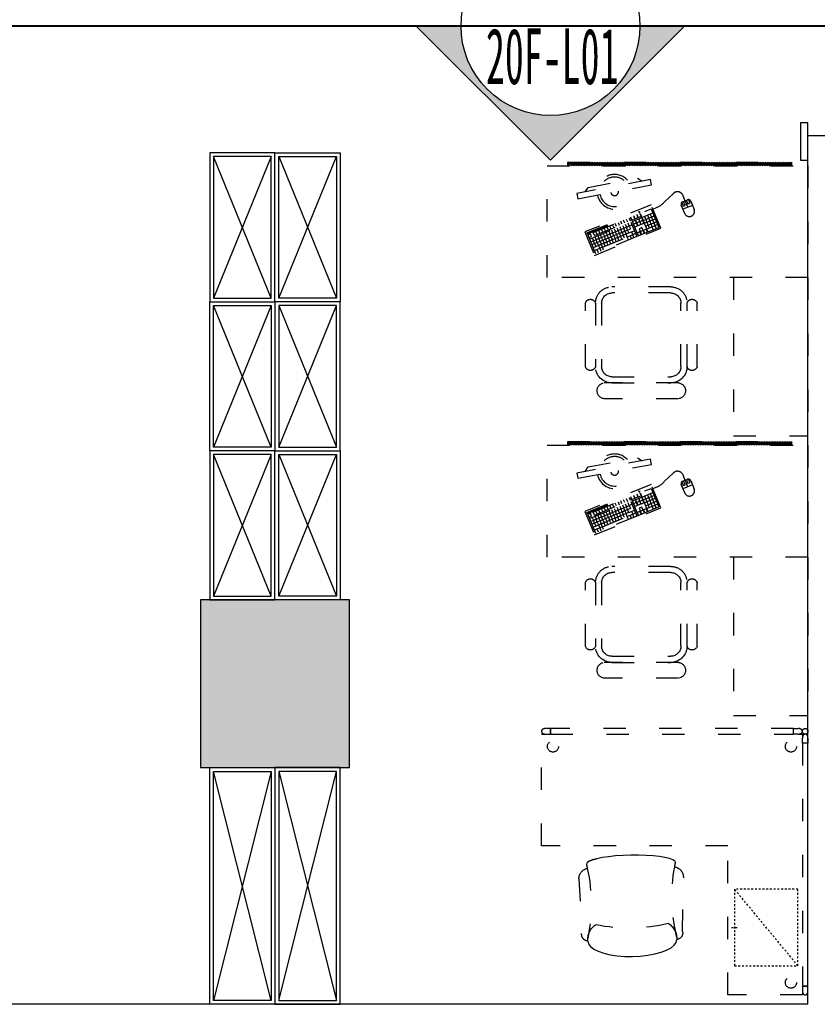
# Model space of a CAD drawing. Header units: millimetres. Extents: x -539149 to -534375, y 505028 to 505469.
# Tile 127 of 135: x -534761 to -534719, y 505230 to 505283. Entities that reach past the tile are written whole.
import ezdxf
from ezdxf.enums import TextEntityAlignment as Align
from ezdxf.lldxf.tags import DXFTag

# ---------------------------------------------------------------- set-up
doc = ezdxf.new("R2010")
doc.units = ezdxf.units.MM
doc.header["$LTSCALE"] = 10
doc.linetypes.add('ACAD_ISO03W100', pattern=[30, 12, -18])
doc.linetypes.add('HIDDEN2', pattern=[0.1875, 0.125, -0.0625])
for name, color, linetype in [('A-建筑-原墙体', 2, 'Continuous'), ('A-建筑-新增墙体', 3, 'Continuous'), ('A-建筑-柱子、剪力墙', 251, 'Continuous'), ('B-平面-到顶家具H', 30, 'Continuous'), ('B-平面-固定家具M', 30, 'Continuous'), ('B-平面-完成面造型线', 6, 'Continuous'), ('B-平面-活动家具', 30, 'ACAD_ISO03W100'), ('E-图框', 100, 'Continuous'), ('E-填充', 251, 'Continuous'), ('E-文本', 7, 'Continuous'), ('家具', 1, 'Continuous')]:
    doc.layers.add(name, color=color, linetype=linetype)
doc.styles.add('黑体', font='simhei.ttf')
tags = doc.linetypes.add('CENTER', pattern=[2, 1.25, -0.25, 0.25, -0.25]).pattern_tags.tags
tags[10:11] = [DXFTag(74, 4), DXFTag(75, 0), DXFTag(340, '0'), DXFTag(46, 1.0), DXFTag(50, 0.0), DXFTag(44, 0.0), DXFTag(45, 0.0)]
tags[8:9] = [DXFTag(74, 4), DXFTag(75, 0), DXFTag(340, '0'), DXFTag(46, 1.0), DXFTag(50, 0.0), DXFTag(44, 0.0), DXFTag(45, 0.0)]
tags[6:7] = [DXFTag(74, 4), DXFTag(75, 0), DXFTag(340, '0'), DXFTag(46, 1.0), DXFTag(50, 0.0), DXFTag(44, 0.0), DXFTag(45, 0.0)]
tags[4:5] = [DXFTag(74, 4), DXFTag(75, 0), DXFTag(340, '0'), DXFTag(46, 1.0), DXFTag(50, 0.0), DXFTag(44, 0.0), DXFTag(45, 0.0)]

# ---------------------------------------------------------------- blocks, each defined once
blk = doc.blocks.new('_FZH')
at = {"layer": 'A-建筑-原墙体'}
blk.add_lwpolyline([(-0.5, -0.5), (0.5, -0.5), (0.5, 0.5), (-0.5, 0.5)], close=True, dxfattribs=at)
at = {"layer": 'A-建筑-柱子、剪力墙'}
blk.add_solid([(-0.5, -0.5), (0.5, -0.5), (-0.5, 0.5), (0.5, 0.5)], dxfattribs=at)
blk = doc.blocks.new('*U484')
at = {"layer": 'B-平面-到顶家具H', "color": 8}
for p, q in [((20, -20), (780, -330)), ((780, -20), (20, -330))]:
    blk.add_line(p, q, dxfattribs=at)
at = {"layer": 'B-平面-到顶家具H'}
blk.add_lwpolyline([(0, 0), (0, -350), (800, -350), (800, 0)], close=True, dxfattribs=at)
at = {"layer": 'B-平面-到顶家具H', "color": 8}
blk.add_lwpolyline([(20, -20), (20, -330), (780, -330), (780, -20)], close=True, dxfattribs=at)
blk = doc.blocks.new('*U485')
at = {"layer": 'B-平面-到顶家具H', "color": 8}
for p, q in [((20, -20), (1250.004306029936, -330)), ((1250.004306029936, -20), (20, -330))]:
    blk.add_line(p, q, dxfattribs=at)
at = {"layer": 'B-平面-到顶家具H'}
blk.add_lwpolyline([(0, 0), (0, -350), (1270.004306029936, -350), (1270.004306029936, 0)], close=True, dxfattribs=at)
at = {"layer": 'B-平面-到顶家具H', "color": 8}
blk.add_lwpolyline([(20, -20), (20, -330), (1250.004306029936, -330), (1250.004306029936, -20)], close=True, dxfattribs=at)
blk = doc.blocks.new('A$C42307EB7')
at = {"layer": 'B-平面-活动家具'}
h = blk.add_hatch(dxfattribs=at)
h.set_pattern_fill('ANSI31', color=8, scale=50, angle=90, style=0)
h.set_pattern_definition([(135, (-88, -20), (-4.419417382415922, -4.419417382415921), [])])
h.paths.add_polyline_path([(-1288, -20), (-88, -20), (-88, 0), (-1288, 0)])
for p, q in [((-400, 600), (-400, 1450)), ((-400, 1450), (0, 1450)), ((0, 600), (0, 1450)), ((-694.9238386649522, 1250.000003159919), (-1094.076179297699, 1249.999996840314)), ((-694.9238373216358, 1165.154371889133), (-1094.076177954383, 1165.154365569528))]:
    blk.add_line(p, q, dxfattribs=at)
at = {"layer": 'B-平面-活动家具', "color": 8}
for p, q in [((-1052.681825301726, 1132.427093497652), (-736.3181889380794, 1132.42709850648)), ((-1107.227273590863, 737.2727239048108), (-1107.227278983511, 1077.881638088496)), ((-681.7727335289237, 1077.88164482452), (-681.772728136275, 737.2727306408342)), ((-736.3181818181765, 682.7272752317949), (-1052.681818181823, 682.7272702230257))]:
    blk.add_line(p, q, dxfattribs=at)
at = {"layer": 'B-平面-活动家具', "color": 251, "extrusion": (0, 0, -1)}
for p, q in [((-1181.973894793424, 370.8634374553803), (-1140.985347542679, 470.7831001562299)), ((-1145.310423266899, 418.081546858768), (-1160.113336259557, 424.1539242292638)), ((-1153.732485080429, 439.694991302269), (-1138.929572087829, 433.6226139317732)), ((-1147.361343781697, 455.2400415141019), (-1132.55843078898, 449.1676641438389)), ((-1145.315278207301, 418.08353842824), (-1138.939281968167, 433.6265970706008)), ((-919.0096218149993, 379.7253215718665), (-1140.985347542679, 470.7831001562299)), ((-1138.934427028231, 433.6246055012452), (-1124.131514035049, 427.5522281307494)), ((-1132.55843078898, 449.1676641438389), (-1126.182434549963, 464.7107227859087)), ((-1132.553575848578, 449.1656725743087), (-1117.75551779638, 443.0952867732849)), ((-1130.517220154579, 412.0131526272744), (-1124.141223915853, 427.5562112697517)), ((-1109.343165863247, 421.4858254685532), (-1124.146078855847, 427.5582028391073)), ((-1124.136368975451, 427.5542197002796), (-1109.333455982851, 421.4818423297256)), ((-1124.131514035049, 427.5522281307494), (-1117.75551779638, 443.0952867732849)), ((-1117.760372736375, 443.0972783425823), (-1111.384376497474, 458.6403369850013)), ((-1102.957459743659, 437.0249009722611), (-1117.760372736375, 443.0972783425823)), ((-1102.96231468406, 437.0268925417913), (-1109.338310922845, 421.4838338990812)), ((-1096.591173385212, 452.5719427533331), (-1102.967169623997, 437.0288841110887)), ((-1102.967169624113, 437.0288841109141), (-969.7797922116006, 382.3934203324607)), ((-1088.164256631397, 430.9565067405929), (-1094.540252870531, 415.413448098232)), ((-1073.366198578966, 424.8861209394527), (-1079.742194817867, 409.3430622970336)), ((-1181.973894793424, 370.8634374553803), (-1167.170981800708, 364.7910600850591)), ((-1181.973894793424, 370.8634374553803), (-1167.170981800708, 364.7910600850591)), ((-1175.597898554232, 386.4064960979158), (-1160.794985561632, 380.33411872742)), ((-1172.865328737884, 393.0678069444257), (-950.8896030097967, 302.0100283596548)), ((-1160.799840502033, 380.336110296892), (-1167.175836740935, 364.7930516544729)), ((-1166.494187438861, 408.612857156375), (-1151.691274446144, 402.5404797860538)), ((-1160.794985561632, 380.33411872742), (-1160.799840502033, 380.336110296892)), ((-1158.062415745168, 386.9954295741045), (-1151.686419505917, 402.53848821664)), ((-1146.00178244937, 374.2657244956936), (-1152.377778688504, 358.7226658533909)), ((-1151.696129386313, 402.5424713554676), (-1136.893216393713, 396.4700939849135)), ((-1145.315278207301, 418.08353842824), (-1151.691274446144, 402.5404797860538)), ((-1146.00178244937, 374.2657244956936), (-953.6221728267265, 295.3487175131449)), ((-1130.51236521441, 412.0111610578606), (-1145.315278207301, 418.08353842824)), ((-1143.264357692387, 380.9250437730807), (-1136.888361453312, 396.4681024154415)), ((-1136.898071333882, 396.4720855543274), (-1122.095158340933, 390.399708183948)), ((-1130.517220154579, 412.0131526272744), (-1136.893216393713, 396.4700939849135)), ((-1115.714307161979, 405.9407752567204), (-1130.517220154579, 412.0131526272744)), ((-1128.466299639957, 374.8546579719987), (-1122.090303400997, 390.3977166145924)), ((-1122.100013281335, 390.40169975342), (-1107.297100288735, 384.3293223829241)), ((-1115.719162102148, 405.9427668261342), (-1122.095158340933, 390.399708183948)), ((-1115.719162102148, 405.9427668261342), (-1109.343165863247, 421.4858254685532)), ((-1100.916249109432, 399.870389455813), (-1115.719162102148, 405.9427668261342)), ((-1107.297100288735, 384.3293223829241), (-1113.673096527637, 368.7862637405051)), ((-1094.545107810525, 415.4154396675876), (-1109.348020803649, 421.4878170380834)), ((-1109.338310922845, 421.4838338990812), (-1094.535397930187, 415.4114565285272)), ((-1107.301955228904, 384.331313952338), (-1092.499042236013, 378.2589365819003)), ((-1100.921104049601, 399.8723810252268), (-1107.297100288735, 384.3293223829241)), ((-1100.921104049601, 399.8723810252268), (-1094.545107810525, 415.4154396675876)), ((-1086.118191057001, 393.800003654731), (-1100.921104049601, 399.8723810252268)), ((-1098.870183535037, 362.7138863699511), (-1092.494187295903, 378.2569450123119)), ((-1079.747049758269, 409.3450538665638), (-1094.549962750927, 415.4174312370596)), ((-1092.503897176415, 378.2609281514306), (-1077.700984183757, 372.1885507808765)), ((-1086.123045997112, 393.8019952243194), (-1092.499042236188, 378.2589365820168)), ((-1086.123045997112, 393.8019952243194), (-1079.747049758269, 409.3450538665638)), ((-1071.320133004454, 387.7296178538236), (-1086.123045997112, 393.8019952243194)), ((-1084.072125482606, 356.6435005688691), (-1077.696129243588, 372.1865592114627)), ((-1064.948991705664, 403.2746680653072), (-1079.751904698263, 409.3470454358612)), ((-1077.705839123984, 372.1905423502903), (-1062.902926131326, 366.1181649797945)), ((-1071.324987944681, 387.7316094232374), (-1077.700984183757, 372.1885507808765)), ((-1071.324987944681, 387.7316094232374), (-1064.948991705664, 403.2746680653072)), ((-1056.522074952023, 381.6592320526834), (-1071.324987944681, 387.7316094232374)), ((-1050.150933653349, 397.2042822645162), (-1064.953846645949, 403.2766596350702)), ((-1058.568140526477, 418.8157351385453), (-1064.944136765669, 403.2726764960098)), ((-1056.52692989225, 381.6612236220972), (-1062.902926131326, 366.1181649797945)), ((-1056.52692989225, 381.6612236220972), (-1050.150933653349, 397.2042822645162)), ((-1041.724016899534, 375.588846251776), (-1056.52692989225, 381.6612236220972)), ((-1035.352875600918, 391.133896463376), (-1050.155788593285, 397.2062738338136)), ((-1043.770082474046, 412.7453493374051), (-1050.146078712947, 397.202290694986)), ((-1041.728871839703, 375.5908378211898), (-1048.104868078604, 360.0477791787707)), ((-1041.728871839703, 375.5908378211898), (-1035.352875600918, 391.133896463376)), ((-1026.92595884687, 369.5184604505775), (-1041.728871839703, 375.5908378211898)), ((-1020.554817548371, 385.0635106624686), (-1035.357730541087, 391.1358880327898)), ((-1028.972024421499, 406.6749635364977), (-1035.348020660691, 391.1319048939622)), ((-1026.930813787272, 369.5204520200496), (-1020.554817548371, 385.0635106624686)), ((-1005.75675949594, 378.9931248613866), (-1020.55967248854, 385.0655022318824)), ((-1014.173966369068, 400.6045777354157), (-1020.549962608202, 385.0615190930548)), ((-1012.132755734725, 363.4500662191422), (-1005.75675949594, 378.9931248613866)), ((-990.9587014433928, 372.9227390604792), (-1005.761614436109, 378.9951164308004)), ((-999.3759083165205, 394.5341919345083), (-1005.751904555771, 378.9911332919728)), ((-997.3346976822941, 357.3796804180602), (-990.9587014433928, 372.9227390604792)), ((-976.1606433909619, 366.852353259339), (-990.96355638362, 372.924730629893)), ((-984.5778502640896, 388.4638061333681), (-990.9538465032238, 372.9207474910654)), ((-969.7797922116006, 382.3934203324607), (-976.1557884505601, 366.850361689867)), ((-963.4086509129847, 397.9384705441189), (-969.7846471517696, 382.3954119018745)), ((-954.9768792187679, 376.3210429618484), (-969.7797922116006, 382.3934203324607)), ((-954.9817341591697, 376.3230345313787), (-948.6057379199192, 391.8660931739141)), ((-940.1788211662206, 370.250657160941), (-954.9817341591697, 376.3230345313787)), ((-952.565240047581, 276.7565596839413), (-911.5766927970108, 376.6762223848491)), ((-950.8896030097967, 302.0100283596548), (-919.0096218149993, 379.7253215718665)), ((-946.5548174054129, 354.7075985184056), (-940.1788211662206, 370.250657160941)), ((-933.8076798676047, 385.7957073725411), (-940.1836761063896, 370.2526487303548)), ((-925.3759081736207, 364.178279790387), (-940.1788211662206, 370.250657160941)), ((-916.4690874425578, 360.6546186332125), (-910.1387556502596, 376.0863589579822)), ((-911.5766927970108, 376.6762223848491), (-800.5548453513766, 331.1333921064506)), ((-895.3358426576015, 370.0139815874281), (-901.6661744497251, 354.5822412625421)), ((-1186.189936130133, 359.9675291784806), (-1183.768105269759, 365.8713374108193)), ((-1186.189936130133, 359.9675291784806), (-905.1881783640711, 244.6963851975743)), ((-1183.768105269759, 365.8713374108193), (-902.7663475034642, 250.6001934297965)), ((-1152.377778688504, 358.7226658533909), (-841.5433926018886, 231.2137294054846)), ((-1131.203724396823, 368.1953386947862), (-1137.579720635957, 352.6522800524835)), ((-1116.405666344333, 362.1249528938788), (-1122.781662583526, 346.5818942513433)), ((-1101.607608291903, 356.0545670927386), (-1107.983604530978, 340.5115084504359)), ((-1086.809550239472, 349.9841812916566), (-1093.185546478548, 334.4411226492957)), ((-1072.011492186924, 343.9137954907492), (-1078.387488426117, 328.3707368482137)), ((-1069.274067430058, 350.5731147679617), (-1062.898071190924, 366.1161734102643)), ((-1057.213434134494, 337.843409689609), (-1063.589430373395, 322.3003510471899)), ((-1062.907781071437, 366.120156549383), (-1048.104868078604, 360.0477791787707)), ((-1054.476009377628, 344.5027289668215), (-1048.100013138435, 360.0457876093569)), ((-1042.415376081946, 331.7730238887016), (-1048.791372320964, 316.2299652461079)), ((-1048.109723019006, 360.0497707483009), (-1033.306810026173, 353.9773933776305)), ((-1039.677951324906, 338.4323431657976), (-1033.301955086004, 353.9754018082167)), ((-1027.617318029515, 325.7026380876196), (-1033.99331426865, 310.1595794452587)), ((-1033.311664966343, 353.9793849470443), (-1018.508751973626, 347.9070075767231)), ((-1026.930813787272, 369.5204520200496), (-1033.306810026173, 353.9773933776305)), ((-1012.127900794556, 363.4480746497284), (-1026.930813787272, 369.5204520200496)), ((-1024.879893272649, 332.3619573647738), (-1018.503897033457, 347.9050160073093)), ((-1019.190401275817, 304.0872020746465), (-1012.814405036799, 319.6302607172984)), ((-1018.513606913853, 347.9089991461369), (-1003.710693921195, 341.8366217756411)), ((-1012.132755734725, 363.4500662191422), (-1018.508751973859, 347.9070075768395)), ((-997.329842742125, 357.3776888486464), (-1012.132755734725, 363.4500662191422)), ((-1010.08183522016, 326.2915715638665), (-1003.705838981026, 341.8346302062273)), ((-1003.715548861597, 341.8386133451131), (-988.9126358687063, 335.7662359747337)), ((-997.3346976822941, 357.3796804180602), (-1003.710693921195, 341.8366217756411)), ((-997.3395526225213, 357.381671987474), (-982.536639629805, 351.3092946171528)), ((-982.5317846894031, 351.3073030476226), (-997.3346976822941, 357.3796804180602)), ((-995.2837771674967, 320.221185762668), (-988.907780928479, 335.7642444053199)), ((-988.9174908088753, 335.7682275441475), (-974.1145778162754, 329.6958501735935)), ((-982.536639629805, 351.3092946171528), (-988.9126358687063, 335.7662359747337)), ((-982.536639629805, 351.3092946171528), (-976.1606433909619, 366.852353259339)), ((-967.7337266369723, 345.2369172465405), (-982.536639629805, 351.3092946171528)), ((-980.4857191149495, 314.1507999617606), (-974.1097228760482, 329.6938586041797)), ((-961.36258533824, 360.7819674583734), (-976.1654983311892, 366.8543448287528)), ((-974.1194327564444, 329.6978417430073), (-959.3165197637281, 323.6254643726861)), ((-967.7385815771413, 345.2389088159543), (-974.1145778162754, 329.6958501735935)), ((-961.3674402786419, 360.7839590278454), (-967.7434365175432, 345.2409003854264)), ((-967.7434365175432, 345.2409003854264), (-952.940523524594, 339.168523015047)), ((-959.3116648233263, 323.6234728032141), (-965.6876610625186, 308.0804141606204)), ((-961.357730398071, 360.7799758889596), (-946.5548174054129, 354.7075985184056)), ((-944.5087518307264, 317.5510954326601), (-959.3116648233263, 323.6234728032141)), ((-959.3068098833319, 323.6214812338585), (-952.930813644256, 339.1645398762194)), ((-946.5548174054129, 354.7075985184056), (-931.7519044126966, 348.6352211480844)), ((-929.3483292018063, 329.2582999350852), (-942.0187368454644, 298.3710657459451)), ((-914.5454162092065, 323.1859225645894), (-929.3483292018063, 329.2582999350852)), ((-927.2158238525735, 292.2986883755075), (-914.5454162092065, 323.1859225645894)), ((-912.1205729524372, 322.1912154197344), (-924.7909805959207, 291.3039812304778)), ((-901.6661744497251, 354.5822412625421), (-916.4690874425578, 360.6546186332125)), ((-897.3176599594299, 316.1188380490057), (-912.1205729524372, 322.1912154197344)), ((-905.5542799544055, 338.1981692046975), (-892.9109994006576, 369.0192744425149)), ((-890.7513669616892, 332.1257918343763), (-905.5542799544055, 338.1981692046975)), ((-900.7550445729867, 255.5032388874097), (-859.7664973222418, 355.4229015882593)), ((-884.438418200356, 347.5151567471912), (-899.2413311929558, 353.5875341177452)), ((-878.1080864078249, 362.9468970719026), (-890.7513669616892, 332.1257918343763)), ((-882.1815595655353, 346.5893594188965), (-875.851227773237, 362.0210997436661)), ((-867.3786465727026, 340.5169820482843), (-882.1815595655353, 346.5893594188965)), ((-876.8435655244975, 271.6352310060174), (-851.3395805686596, 333.8074655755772)), ((-872.5184898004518, 324.3367843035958), (-813.3068378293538, 300.0472748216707)), ((-861.0483147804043, 355.9487223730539), (-867.3786465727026, 340.5169820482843)), ((-866.1424935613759, 339.8798429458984), (-806.9308415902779, 315.5903334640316)), ((-862.0406525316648, 265.562853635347), (-830.1606713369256, 343.2781468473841)), ((-847.2377395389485, 259.4904762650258), (-815.3577583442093, 337.2057694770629)), ((-841.5433926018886, 231.2137294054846), (-800.5548453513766, 331.1333921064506)), ((-998.0212019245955, 313.561866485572), (-1004.397198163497, 298.0188078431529)), ((-983.2231438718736, 307.4914806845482), (-989.5991401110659, 291.9484220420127)), ((-974.7913721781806, 285.8740531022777), (-968.4153759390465, 301.4171117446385)), ((-959.9933141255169, 279.8036673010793), (-953.6173178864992, 295.3467259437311)), ((-944.7487279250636, 291.7160412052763), (-951.1247241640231, 276.1729825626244)), ((-929.9458149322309, 285.643663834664), (-944.7487279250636, 291.7160412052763)), ((-942.0187368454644, 298.3710657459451), (-927.2158238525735, 292.2986883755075)), ((-936.321811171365, 270.1006051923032), (-929.9458149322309, 285.643663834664)), ((-920.8398276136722, 307.8417470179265), (-935.6427406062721, 313.9141243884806)), ((-927.5209716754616, 284.648956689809), (-933.8969679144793, 269.1058980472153)), ((-912.7180586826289, 278.5765793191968), (-927.5209716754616, 284.648956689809)), ((-924.7909805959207, 291.3039812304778), (-909.9880676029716, 285.2316038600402)), ((-919.094054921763, 263.0335206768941), (-912.7180586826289, 278.5765793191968)), ((-903.6120713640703, 300.7746625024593), (-918.4149843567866, 306.8470398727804)), ((-910.4612000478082, 277.650781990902), (-916.8371962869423, 262.1077233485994)), ((-895.6582870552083, 271.5784046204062), (-910.4612000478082, 277.650781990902)), ((-909.9880676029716, 285.2316038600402), (-897.3176599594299, 316.1188380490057)), ((-895.0608013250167, 315.1930407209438), (-907.7312089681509, 284.3058065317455)), ((-907.7312089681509, 284.3058065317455), (-892.928295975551, 278.2334291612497)), ((-902.0342832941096, 256.035345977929), (-895.6582870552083, 271.5784046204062)), ((-886.5522997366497, 293.7764878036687), (-901.355212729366, 299.8488651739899)), ((-880.2578883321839, 309.1206633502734), (-895.0608013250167, 315.1930407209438)), ((-892.928295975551, 278.2334291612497), (-880.2578883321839, 309.1206633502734)), ((-891.6464785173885, 277.7076083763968), (-832.4348265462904, 253.41809889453)), ((-885.2704822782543, 293.2506670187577), (-826.0588303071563, 268.9611575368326)), ((-878.8944860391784, 308.7937256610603), (-819.682834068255, 284.5042161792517)), ((-625.694759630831, 270.2167584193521), (-626.4147563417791, 270.5121118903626)), ((-905.1881783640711, 244.6963851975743), (-902.7663475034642, 250.6001934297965))]:
    blk.add_line(p, q, dxfattribs=at)
at = {"layer": 'B-平面-活动家具', "color": 251, "linetype": 'ByBlock', "extrusion": (0, 0, -1)}
for p, q in [((-677.4731214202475, 196.2055301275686), (-669.2053305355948, 216.3603033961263)), ((-620.2133328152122, 212.4372604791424), (-670.8931608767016, 233.2268875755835)), ((-669.2053305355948, 216.3603033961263), (-659.5663832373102, 212.4062623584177)), ((-659.5663832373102, 212.4062623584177), (-668.2834499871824, 191.1562686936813)), ((-656.1834979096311, 202.136643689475), (-652.0486431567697, 212.216368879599)), ((-652.0486431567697, 212.216368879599), (-648.3839717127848, 210.7130655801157)), ((-650.2163074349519, 211.4647172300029), (-645.5532468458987, 222.8320740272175)), ((-659.9510710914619, 187.7338371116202), (-654.3511621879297, 201.384992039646)), ((-652.5188264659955, 200.6333403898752), (-656.1834979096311, 202.136643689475)), ((-648.3839717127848, 210.7130655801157), (-652.5188264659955, 200.6333403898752)), ((-642.8985604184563, 205.5688709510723), (-651.6156271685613, 184.3188772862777)), ((-633.2596131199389, 201.6148299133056), (-642.8985604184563, 205.5688709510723)), ((-641.5274040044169, 181.4600566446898), (-633.2596131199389, 201.6148299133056))]:
    blk.add_line(p, q, dxfattribs=at)
at = {"layer": 'B-平面-活动家具'}
blk.add_lwpolyline([(-1052.681817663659, 649.9999974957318, -0.4142135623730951), (-1139.954546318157, 737.2727233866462), (-1139.954551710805, 1077.881637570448, -0.4142135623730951), (-1052.681825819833, 1165.154366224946), (-736.3181894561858, 1165.154371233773, -0.4142135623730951), (-649.0454608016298, 1077.881645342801), (-649.0454554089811, 737.2727311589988, -0.4142135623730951), (-736.3181813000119, 650.000002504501)], format="xyb", close=True, dxfattribs=at)
for points in [[(-1139.954551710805, 1077.881637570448, 0.7558018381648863), (-1194.500006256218, 1077.881636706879), (-1194.500000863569, 737.272722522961, 0.7558018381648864), (-1139.954546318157, 737.2727233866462)], [(-649.0454608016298, 1077.881645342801, -0.7558018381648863), (-594.5000062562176, 1077.88164620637), (-594.5000008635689, 737.2727320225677, -0.7558018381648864), (-649.0454554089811, 737.2727311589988)]]:
    blk.add_lwpolyline(points, format="xyb", dxfattribs=at)
for points in [[(-1400, 600), (-1400, 0), (0, 0), (0, 600)], [(-1288, -20), (-88, -20), (-88, 0), (-1288, 0)]]:
    blk.add_lwpolyline(points, close=True, dxfattribs=at)
at = {"layer": 'B-平面-活动家具', "extrusion": (0, 0, -1)}
for points in [[(1145.350615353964, 481.2207453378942), (790.1172001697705, 335.4986599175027), (841.7324078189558, 209.6738994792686), (1196.965823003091, 355.3959848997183)], [(1240.961175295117, 148.8677548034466), (1235.693961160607, 176.9494290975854), (839.4263441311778, 102.622436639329), (844.6935582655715, 74.54076234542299)]]:
    blk.add_lwpolyline(points, close=True, dxfattribs=at)
blk.add_lwpolyline([(626.4147563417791, 270.5121118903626, -0.4142135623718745), (661.6418088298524, 255.7793330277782), (680.1674167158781, 210.6186084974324, -0.414213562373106), (672.8010272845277, 193.0050822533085), (647.1011148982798, 182.4625919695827, -0.4142135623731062), (629.4875886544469, 189.8289814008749), (610.9619807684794, 234.9897059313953, -0.4223949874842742)], format="xyb", close=True, dxfattribs=at)
blk.add_lwpolyline([(832.4925735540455, 232.1982675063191), (809.9682055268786, 222.958433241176, 0.1231056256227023), (769.5393866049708, 193.2165806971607), (723.9717062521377, 150.5312306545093, -0.5125255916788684), (673.8108224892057, 153.9472850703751), (659.9510710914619, 187.7338371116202)], format="xyb", dxfattribs=at)
blk.add_lwpolyline([(1195.681775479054, 140.3748034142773), (1178.792511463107, 115.9211934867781), (915.6509625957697, 66.56434705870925), (889.9729580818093, 83.03371373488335)], dxfattribs=at)
at = {"layer": 'B-平面-活动家具'}
for centre, start, end in [((-1089.191145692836, 1207.577181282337), 96.56874027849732, 263.4312615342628), ((-699.8088709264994, 1207.577187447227), 276.5687402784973, 83.43126153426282)]:
    blk.add_arc(centre, 42.70314781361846, start, end, dxfattribs=at)
at = {"layer": 'B-平面-活动家具', "color": 8}
for centre, radius, start, end in [((-1052.681824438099, 1077.881638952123), 54.54545454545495, 90.00000090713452, 180.0000009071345), ((-736.3181880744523, 1077.881643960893), 54.54545454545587, 9.071344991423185e-07, 90.00000090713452), ((-1052.681819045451, 737.2727247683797), 54.54545454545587, 180.0000009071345, 270.0000009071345), ((-736.3181826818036, 737.2727297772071), 54.54545454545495, 270.0000009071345, 9.071344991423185e-07)]:
    blk.add_arc(centre, radius, start, end, dxfattribs=at)
at = {"layer": 'B-平面-活动家具', "extrusion": (0, 0, -1)}
for start, end in [(10.62340059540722, 190.6234005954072), (222.7366597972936, 338.5101413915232)]:
    blk.add_arc((1037.560152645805, 139.7859328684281), 93.10154607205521, start, end, dxfattribs=at)
at = {"layer": 'B-平面-活动家具', "color": 8, "extrusion": (0, 0, -1)}
for radius, start, end in [(79.27754607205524, 10.62340059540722, 190.6234005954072), (20.53890950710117, 10.62340059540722, 190.6234005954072), (79.27754607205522, 229.2535876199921, 331.9932135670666)]:
    blk.add_arc((1037.560152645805, 139.7859328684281), radius, start, end, dxfattribs=at)
blk = doc.blocks.new('A$C50D80CFC')
for p, q in [((225.1857920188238, 649.1120326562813, 4.4319627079e-06), (23.64198965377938, 434.4292459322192, 4.4319627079e-06)), ((317.432712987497, 678.1137840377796, 4.4319627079e-06), (309.5248600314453, 675.3435758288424, 4.4319627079e-06)), ((330.2413478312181, 675.6615246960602, 4.4319627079e-06), (317.432712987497, 678.1137840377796, 4.4319627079e-06)), ((330.2413478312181, 675.6615246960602, 4.4319627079e-06), (347.5562974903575, 668.0602894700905, 4.4319627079e-06)), ((347.5562974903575, 668.0602894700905, 4.4319627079e-06), (330.2413478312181, 675.6615246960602, 4.4319627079e-06)), ((347.5562974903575, 668.0602894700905, 4.4319627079e-06), (368.8563607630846, 655.5422358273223, 4.4319627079e-06)), ((368.856360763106, 655.542235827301, 4.4319627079e-06), (347.5562974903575, 668.0602894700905, 4.4319627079e-06)), ((393.4927267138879, 638.485580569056, 4.4319627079e-06), (368.856360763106, 655.542235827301, 4.4319627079e-06)), ((420.7151116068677, 617.4130623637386, 4.4319627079e-06), (393.4927267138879, 638.485580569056, 4.4319627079e-06)), ((449.6978958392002, 592.9596549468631, 4.4319627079e-06), (420.7151116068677, 617.4130623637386, 4.4319627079e-06)), ((479.5601110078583, 565.8710296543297, 4.4319627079e-06), (449.6978958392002, 592.9596549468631, 4.4319627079e-06)), ((509.3946517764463, 536.9712686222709, 4.4319627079e-06), (479.5601110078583, 565.8710296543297, 4.4319627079e-06)), ((538.2959502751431, 507.1351903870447, 4.4319627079e-06), (509.3946517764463, 536.9712686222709, 4.4319627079e-06)), ((565.3830381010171, 477.2745126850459, 4.4319627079e-06), (538.2959502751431, 507.1351903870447, 4.4319627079e-06)), ((589.8364455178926, 448.2917284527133, 4.4319627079e-06), (565.3830381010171, 477.2745126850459, 4.4319627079e-06)), ((610.9105011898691, 421.0678060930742, 4.4319627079e-06), (589.8364455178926, 448.2917284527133, 4.4319627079e-06)), ((9.295180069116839, 369.9762511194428, 4.4319627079e-06), (6.57078912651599, 351.9909659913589, 4.4319627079e-06)), ((17.4046268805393, 383.2234744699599, 4.4319627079e-06), (9.295180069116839, 369.9762511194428, 4.4319627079e-06)), ((627.965618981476, 396.4329776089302, 4.4319627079e-06), (610.9105011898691, 421.0678060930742, 4.4319627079e-06)), ((640.4836726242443, 375.1329143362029, 4.4319627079e-06), (627.965618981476, 396.4329776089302, 4.4319627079e-06)), ((648.0849078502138, 357.8179646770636, 4.4319627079e-06), (640.4836726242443, 375.1329143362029, 4.4319627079e-06)), ((6.57078912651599, 351.9909659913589, 4.4319627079e-06), (9.313629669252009, 329.817621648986, 4.4319627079e-06)), ((9.313629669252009, 329.817621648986, 4.4319627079e-06), (17.44221596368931, 304.1280910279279, 4.4319627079e-06)), ((647.7669589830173, 337.1014768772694, 4.4319627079e-06), (650.5371671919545, 345.0093298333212, 4.4319627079e-06)), ((650.5371671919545, 345.0093298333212, 4.4319627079e-06), (648.0849078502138, 357.8179646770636, 4.4319627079e-06)), ((17.44221596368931, 304.1280910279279, 4.4319627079e-06), (30.70747840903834, 275.7003322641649, 4.4319627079e-06)), ((30.70747840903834, 275.7003322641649, 4.4319627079e-06), (48.70660073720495, 245.4045514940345, 4.4319627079e-06)), ((48.70660073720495, 245.4045514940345, 4.4319627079e-06), (70.89531974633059, 214.1570788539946, 4.4319627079e-06)), ((70.89531974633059, 214.1570788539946, 4.4319627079e-06), (96.5956126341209, 182.9065312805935, 4.4319627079e-06)), ((406.8526290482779, 51.21860646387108, 4.4319627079e-06), (618.8371276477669, 250.2292609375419, 4.4319627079e-06)), ((96.5956126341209, 182.9065312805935, 4.4319627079e-06), (125.027983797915, 152.6046006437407, 4.4319627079e-06)), ((125.027983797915, 152.6046006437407, 4.4319627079e-06), (155.3314519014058, 124.1706920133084, 4.4319627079e-06)), ((155.3314519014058, 124.1706920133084, 4.4319627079e-06), (186.5804620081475, 98.47193659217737, 4.4319627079e-06)), ((186.5804620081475, 98.47193659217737, 4.4319627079e-06), (217.8279346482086, 76.28321758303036, 4.4319627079e-06)), ((217.8279346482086, 76.28321758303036, 4.4319627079e-06), (248.1252528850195, 58.28255778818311, 4.4319627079e-06)), ((248.1252528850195, 58.28255778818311, 4.4319627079e-06), (276.5514741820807, 45.01883280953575, 4.4319627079e-06)), ((276.5514741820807, 45.01883280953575, 4.4319627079e-06), (302.24100480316, 36.89024651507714, 4.4319627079e-06)), ((302.24100480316, 36.89024651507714, 4.4319627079e-06), (324.4143491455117, 34.14740597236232, 4.4319627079e-06)), ((324.4143491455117, 34.14740597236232, 4.4319627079e-06), (342.3996342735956, 36.87179691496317, 4.4319627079e-06)), ((342.3996342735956, 36.87179691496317, 4.4319627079e-06), (355.6468576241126, 44.98124372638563, 4.4319627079e-06))]:
    blk.add_line(p, q)
at = {"extrusion": (0, 0, -1)}
for centre, major_axis, ratio, start_param, end_param in [((-449.5744972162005, 1151.46360562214, 4.4319627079e-06), (-633.4589835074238, 633.4589835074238), 0.9999999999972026, 2.942373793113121, 3.381095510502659), ((265.0665981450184, 609.1338043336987, 4.4319627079e-06), (39.9295469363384, 39.9295469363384), 0.9999999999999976, -1.569576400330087, -0.1903970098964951), ((-505.3333516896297, 1198.08193754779, 4.4319627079e-06), (-684.5616480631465, 684.5616480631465), 0.9999999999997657, 2.926577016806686, 2.95062812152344), ((45.86689978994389, 405.7392633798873, 4.4319627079e-06), (25.66185622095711, 25.66185622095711), 0.9999999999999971, 3.257715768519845, 4.838691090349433), ((91.28059034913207, 315.3515977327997, 4.4319627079e-06), (70.9371747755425, 70.9371747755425), 0.9999999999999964, 4.670073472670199, 5.682024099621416), ((1123.886988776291, -421.9978803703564, 4.4319627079e-06), (-633.4589835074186, 633.4589835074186), 0.99999999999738, 6.043682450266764, 6.482404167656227), ((581.5571874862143, 292.6432149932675, 4.4319627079e-06), (39.9295469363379, 39.9295469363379), 0.9999999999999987, 0.1903970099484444, 1.635129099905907), ((378.1626465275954, 73.44351664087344, 4.4319627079e-06), (25.6618562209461, 25.6618562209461), 0.9999999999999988, 1.444494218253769, 3.025469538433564)]:
    blk.add_ellipse(centre, major_axis=major_axis, ratio=ratio, start_param=start_param, end_param=end_param, dxfattribs=at)
at = {"extrusion": (0, 0, -0.9999999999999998)}
for centre, major_axis, ratio, start_param, end_param in [((863.0119863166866, 890.5886031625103, 4.4319627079e-06), (-630.3613354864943, 630.3613354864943), 0.9999999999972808, 4.491074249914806, 4.933703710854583), ((1170.505320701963, -477.7567348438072, 4.4319627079e-06), (684.5616480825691, 684.5616480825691), 0.9999999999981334, -1.379831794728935, -1.355780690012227), ((287.7749808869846, 118.8572071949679, 4.4319627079e-06), (70.93717477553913, 70.93717477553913), 0.9999999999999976, 0.6011612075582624, 1.613111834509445)]:
    blk.add_ellipse(centre, major_axis=major_axis, ratio=ratio, start_param=start_param, end_param=end_param, dxfattribs=at)
blk = doc.blocks.new('1grjh')
at = {"layer": 'B-平面-活动家具', "elevation": 450.9834994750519}
for points in [[(22796.75707599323, -67373.4589914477), (22796.75707599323, -67347.40262844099, 0.15271203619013), (22791.88651290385, -67330.78155065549, 0.2467330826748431), (22781.75707484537, -67325.4589914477, 0.246733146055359), (22771.62763761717, -67330.78154819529, 0.1527120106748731), (22766.75707452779, -67347.40262084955), (22766.75707452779, -67373.4589914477), (22796.75707599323, -67373.4589914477)], [(22796.75707599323, -68677.4589914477), (22796.75707599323, -68703.5153544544, -0.15271203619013), (22791.88651290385, -68720.1364322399, -0.2467330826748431), (22781.75707484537, -68725.4589914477, -0.246733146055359), (22771.62763761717, -68720.1364347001, -0.1527120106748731), (22766.75707452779, -68703.51536204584), (22766.75707452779, -68677.4589914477), (22796.75707599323, -68677.4589914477)], [(22844.75707484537, -68755.45899259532), (22818.70071183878, -68755.45899259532, -0.15271203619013), (22802.07963405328, -68750.58842950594, -0.2467330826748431), (22796.75707484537, -68740.4589914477, -0.246733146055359), (22802.07963159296, -68730.3295542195, -0.1527120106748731), (22818.70070424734, -68725.45899113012), (22844.75707484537, -68725.45899113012), (22844.75707484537, -68755.45899259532)], [(24148.75707484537, -68755.45899259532), (24174.81343785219, -68755.45899259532, 0.15271203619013), (24191.43451563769, -68750.58842950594, 0.2467330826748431), (24196.75707484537, -68740.4589914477, 0.246733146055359), (24191.43451809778, -68730.3295542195, 0.1527120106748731), (24174.81344544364, -68725.45899113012), (24148.75707484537, -68725.45899113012), (24148.75707484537, -68755.45899259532)]]:
    blk.add_lwpolyline(points, format="xyb", dxfattribs=at)
for points in [[(22796.81344544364, -67347.45899113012), (22796.81344544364, -67325.45899113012), (23196.81344544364, -67325.45899113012), (23196.81344544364, -68125.45899113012), (24196.81344544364, -68125.45899113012), (24196.81344544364, -68725.45899113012), (24174.81344544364, -68725.45899113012)], [(22818.70070424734, -68725.45899113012), (22796.70070424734, -68725.45899113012), (22796.70070424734, -68703.45899113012)]]:
    blk.add_lwpolyline(points, dxfattribs=at)
for points in [[(22766.75707452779, -68677.4589914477), (22796.75707452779, -68677.4589914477), (22796.75707452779, -67373.4589914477), (22766.75707452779, -67373.4589914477)], [(22844.75707484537, -68725.45899113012), (22844.75707484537, -68755.45899113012), (24148.75707484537, -68755.45899113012), (24148.75707484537, -68725.45899113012)]]:
    blk.add_lwpolyline(points, close=True, dxfattribs=at)
at = {"layer": 'B-平面-活动家具'}
for centre, radius in [((22858.45674386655, -67391.7326857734), 30.00000000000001), ((22858.45674386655, -68659.18529712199), 30), ((24135.05740582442, -68659.18529712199), 30), ((22781.75707484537, -68740.4589914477, 450.9834994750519), 15)]:
    blk.add_circle(centre, radius, dxfattribs=at)
at = {"layer": '家具', "color": 8, "linetype": 'HIDDEN2'}
for p, q in [((22820.75707452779, -67482.73873455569, 450.9834994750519), (23160.75707452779, -67892.73873455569, 450.9834994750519)), ((23176.78797030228, -67687.73873455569, 450.9834994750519), (23144.72617875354, -67687.73873455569, 450.9834994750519))]:
    blk.add_line(p, q, dxfattribs=at)
at = {"layer": '家具', "color": 8, "linetype": 'HIDDEN2', "elevation": 450.9834994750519}
blk.add_lwpolyline([(23160.75707452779, -67892.73873455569), (23160.75707452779, -67482.73873455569), (22820.75707452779, -67482.73873455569), (22820.75707452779, -67892.73873455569)], close=True, dxfattribs=at)
at = {"layer": 'B-平面-活动家具', "rotation": 226.0000000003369}
blk.add_blockref('A$C50D80CFC', (23685.17330275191, -67335.98757118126, 450.9834950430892), dxfattribs=at)
blk = doc.blocks.new('asdsadsadadfsaf777779')
at = {"layer": 'E-填充'}
h = blk.add_hatch(color=251, dxfattribs=at)
edge = h.paths.add_edge_path()
edge.add_line((-537108.8911243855, 505275.7965592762), (-537116.0911243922, 505282.996559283))
edge.add_line((-537116.0911243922, 505282.9965592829), (-537113.69112439, 505282.9965592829))
edge.add_ellipse((-537108.8911243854, 505282.9965592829), major_axis=(-3.394112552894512, -3.394112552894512), ratio=0.999999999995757, start_angle=314.999999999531, end_angle=404.9999999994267)
edge.add_ellipse((-537108.8911243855, 505282.9965592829), major_axis=(-3.394112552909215, -3.394112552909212), ratio=0.9999999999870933, start_angle=45.00000000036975, end_angle=134.9999999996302)
edge.add_line((-537104.0911243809, 505282.9965592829), (-537101.6911243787, 505282.9965592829))
edge.add_line((-537101.6911243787, 505282.9965592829), (-537108.8911243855, 505275.7965592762))
at = {"layer": 'E-图框', "linetype": 'CENTER', "ltscale": 0.5, "const_width": 0.1}
blk.add_lwpolyline([(-537212.8679479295, 505278.2585920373), (-537212.8679479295, 505282.9965592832), (-536991.6996331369, 505282.9965592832), (-536991.6996331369, 505278.9398673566)], dxfattribs=at)
at = {"layer": 'E-文本', "color": 3}
blk.add_line((-537113.69112439, 505282.9965592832), (-537104.091124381, 505282.9965592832), dxfattribs=at)
blk.add_lwpolyline([(-537113.69112439, 505282.9965592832), (-537116.0911243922, 505282.9965592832), (-537108.8911243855, 505275.7965592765), (-537101.6911243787, 505282.9965592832), (-537104.0911243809, 505282.9965592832)], dxfattribs=at)
blk.add_ellipse((-537108.8911243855, 505282.9965592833), major_axis=(3.394112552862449, 3.394112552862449), ratio=0.9999999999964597, start_param=5.497787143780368, end_param=11.78097245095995, dxfattribs=at)
at = {"layer": 'E-文本', "style": '黑体', "width": 0.470899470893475}
blk.add_text('20F-L01', height=3.000000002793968, dxfattribs=at).set_placement((-537112.3535040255, 505279.8796674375), (-537105.2423929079, 505279.8796674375), align=Align.FIT)

msp = doc.modelspace()

# ---------------------------------------------------------------- linework, layer by layer
at = {"layer": 'A-建筑-新增墙体', "ltscale": 0.01}
for p, q in [((-534719.073211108, 505230.4987834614, 0.06894340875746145), (-534719.073211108, 505277.0986509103, 0.06894340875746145)), ((-534717.073211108, 505277.0986509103, 0.06894340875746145), (-534719.073211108, 505277.0986509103, 0.06894340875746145)), ((-534719.073211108, 505230.4987834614, 0.06894340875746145), (-534818.6232111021, 505230.4984953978, 0.06894340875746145))]:
    msp.add_line(p, q, dxfattribs=at)
at = {"layer": 'B-平面-完成面造型线', "ltscale": 0.01, "elevation": 0.06894340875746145}
msp.add_lwpolyline([(-534719.473211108, 505275.7986509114), (-534719.073211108, 505275.7986509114), (-534719.073211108, 505277.7986509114), (-534719.473211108, 505277.7986509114)], close=True, dxfattribs=at)

# ---------------------------------------------------------------- block references
msp.add_blockref('asdsadsadadfsaf777779', (2376, 0))
at = {"layer": 'A-建筑-原墙体', "ltscale": 0.01, "xscale": 7.99999999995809, "yscale": 9, "zscale": 9}
msp.add_blockref('_FZH', (-534747.6731958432, 505247.6987275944, 0.06894340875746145), dxfattribs=at)
at = {"layer": 'B-平面-固定家具M', "ltscale": 0.01, "yscale": 0.01, "zscale": 0.01}
for name, p, xscale, rotation in [('*U484', (-534747.6731958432, 505276.1987275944, 0.06894340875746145), 0.01, 270), ('*U484', (-534747.6731958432, 505276.1987275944, 0.06894340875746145), -0.01, 90), ('*U484', (-534747.6731958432, 505260.1987275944, 0.06894340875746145), -0.01, 270), ('*U484', (-534747.6731958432, 505260.1987275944, 0.06894340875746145), 0.01, 90), ('*U484', (-534747.6731958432, 505260.1987275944, 0.06894340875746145), 0.01, 270), ('*U484', (-534747.6731958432, 505260.1987275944, 0.06894340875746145), -0.01, 90), ('*U485', (-534747.6731958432, 505230.4986845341, 0.06894340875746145), -0.01, 270), ('*U485', (-534747.6731958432, 505230.4986845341, 0.06894340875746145), 0.01, 90)]:
    msp.add_blockref(name, p, dxfattribs=dict(at, xscale=xscale, rotation=rotation))
at = {"layer": 'B-平面-活动家具', "ltscale": 0.01, "yscale": 0.01, "zscale": 0.01, "rotation": 180}
for name, p, xscale in [('A$C42307EB7', (-534719.073211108, 505275.4986117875, 0.06894340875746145), -0.01), ('A$C42307EB7', (-534719.073211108, 505260.4986117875, 0.06894340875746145), -0.01), ('1grjh', (-534491.405728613, 504557.7445866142, 0.06894340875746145), 0.01)]:
    msp.add_blockref(name, p, dxfattribs=dict(at, xscale=xscale))

doc.saveas('drawing.dxf')
